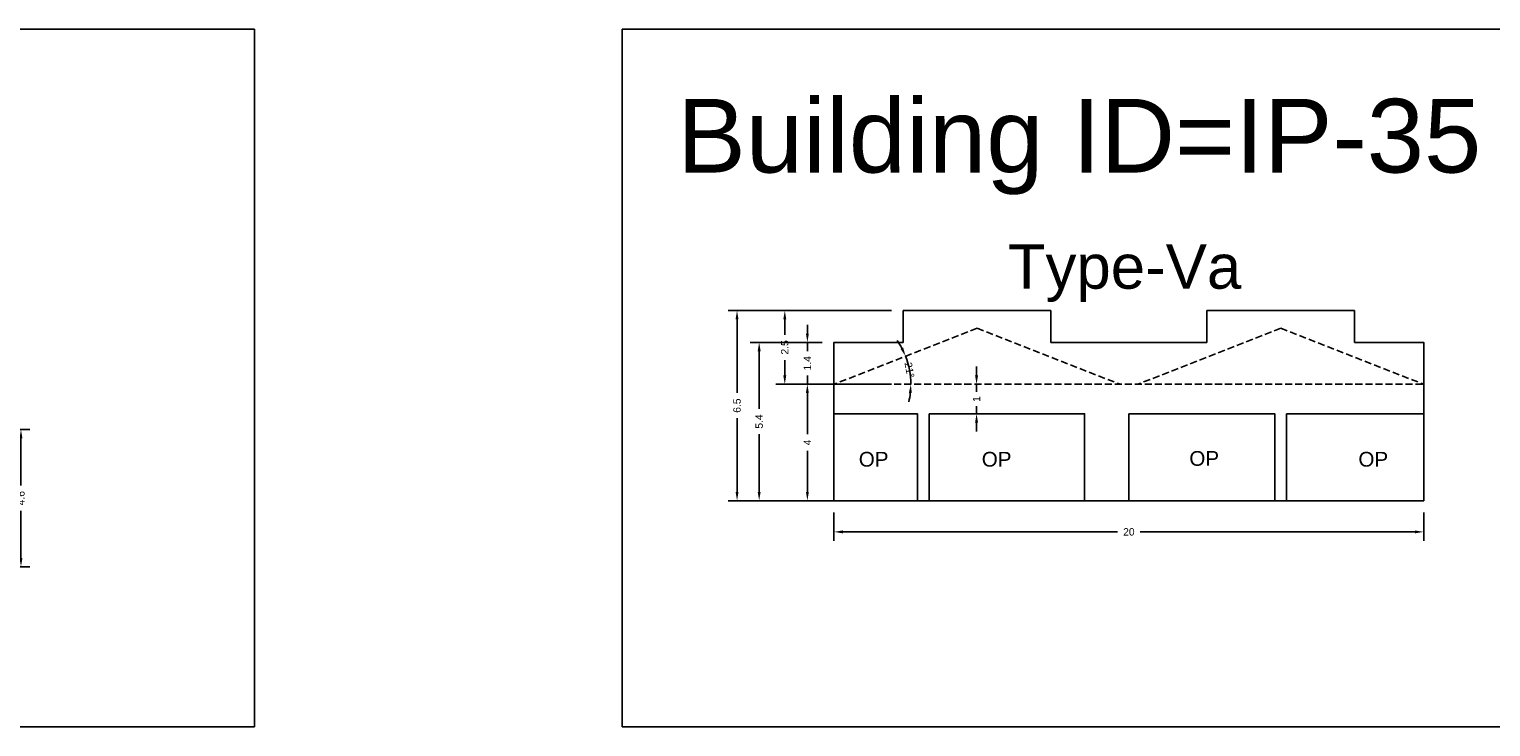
# Model space of a CAD drawing. Header units: metres. Extents: x 3416658 to 3417184, y -6712896 to -6712690.
# Tile 18 of 58: x 3416821 to 3416870, y -6712816 to -6712792. Entities that reach past the tile are written whole.
import ezdxf

# ---------------------------------------------------------------- set-up
doc = ezdxf.new("R2010")
doc.units = ezdxf.units.M
doc.linetypes.add('ACAD_ISO02W100', pattern=[15, 12, -3])
doc.layers.add('Dotted', color=7, linetype='ACAD_ISO02W100', plot=False)
doc.styles.get("Standard").update_dxf_attribs({"font": 'arial.ttf'})
doc.dimstyles.new('ISO-25', dxfattribs={"dimtxt": 0.25, "dimasz": 0.3, "dimexe": 0.3, "dimexo": 0.4, "dimgap": 0.2, "dimtad": 0, "dimdec": 1, "dimdsep": 46, "dimtxsty": 'Standard', "dimcen": 2.5, "dimadec": 0, "dimazin": 0, "dimtfac": 1, "dimtdec": 1, "dimtmove": 0, "dimatfit": 3, "dimfxl": 1, "dimarcsym": 0})

# ---------------------------------------------------------------- blocks, each defined once
blk = doc.blocks.new('*D286')
at = {"color": 0, "lineweight": -2, "transparency": 16777216}
for p, q in [((3416818.768, -6712805.712), (3416820.598, -6712805.712)), ((3416820.298, -6712806.012), (3416820.298, -6712807.604)), ((3416820.298, -6712810.062), (3416820.298, -6712808.469)), ((3416819.853, -6712810.362), (3416820.598, -6712810.362))]:
    blk.add_line(p, q, dxfattribs=at)
at = {"color": 0, "transparency": 16777216}
for points in [[(3416820.248, -6712806.012), (3416820.348, -6712806.012), (3416820.298, -6712805.712)], [(3416820.248, -6712810.062), (3416820.348, -6712810.062), (3416820.298, -6712810.362)]]:
    blk.add_solid(points, dxfattribs=at)
at = {"layer": 'Defpoints', "color": 0, "transparency": 16777216}
for p in [(3416818.368, -6712805.712), (3416820.298, -6712805.712), (3416819.453, -6712810.362)]:
    blk.add_point(p, dxfattribs=at)
at = {"color": 0, "transparency": 16777216, "insert": (3416820.298, -6712808.037), "char_height": 0.25, "attachment_point": 5, "rotation": 90}
blk.add_mtext('4.6', dxfattribs=at)
blk = doc.blocks.new('*D295')
at = {"color": 0, "lineweight": -2, "transparency": 16777216}
for p, q in [((3416849.821, -6712804.173), (3416846.668, -6712804.173)), ((3416846.968, -6712804.473), (3416846.968, -6712805.861)), ((3416846.968, -6712807.823), (3416846.968, -6712806.434)), ((3416849.821, -6712808.123), (3416846.668, -6712808.123))]:
    blk.add_line(p, q, dxfattribs=at)
at = {"color": 0, "transparency": 16777216}
for points in [[(3416846.918, -6712804.473), (3416847.018, -6712804.473), (3416846.968, -6712804.173)], [(3416846.918, -6712807.823), (3416847.018, -6712807.823), (3416846.968, -6712808.123)]]:
    blk.add_solid(points, dxfattribs=at)
at = {"layer": 'Defpoints', "color": 0, "transparency": 16777216}
for p in [(3416846.968, -6712804.173), (3416850.221, -6712804.173), (3416850.221, -6712808.123)]:
    blk.add_point(p, dxfattribs=at)
at = {"color": 0, "transparency": 16777216, "insert": (3416846.968, -6712806.148), "char_height": 0.25, "attachment_point": 5, "rotation": 90}
blk.add_mtext('4', dxfattribs=at)
blk = doc.blocks.new('*D296')
at = {"color": 0, "lineweight": -2, "transparency": 16777216}
for start, end in [(27.9924, 34.5919), (360, 21.3929), (346.801, 353.4005)]:
    blk.add_arc((3416847.871, -6712804.173), 2.606, start, end, dxfattribs=at)
at = {"color": 0, "transparency": 16777216}
for points in [[(3416850.218, -6712802.929), (3416850.127, -6712802.971), (3416850.298, -6712803.222)], [(3416850.41, -6712804.469), (3416850.51, -6712804.475), (3416850.477, -6712804.173)]]:
    blk.add_solid(points, dxfattribs=at)
at = {"layer": 'Defpoints', "color": 0, "transparency": 16777216}
for p in [(3416852.721, -6712802.273), (3416850.397, -6712803.531), (3416847.871, -6712804.173), (3416847.871, -6712804.173), (3416867.871, -6712804.173)]:
    blk.add_point(p, dxfattribs=at)
at = {"color": 0, "transparency": 16777216, "insert": (3416850.432, -6712803.689), "char_height": 0.25, "attachment_point": 5, "rotation": 280.6964}
blk.add_mtext('21°', dxfattribs=at)
blk = doc.blocks.new('*D297')
at = {"color": 0, "lineweight": -2, "transparency": 16777216}
for p, q in [((3416849.821, -6712801.673), (3416845.902, -6712801.673)), ((3416846.202, -6712801.973), (3416846.202, -6712802.492)), ((3416846.202, -6712803.873), (3416846.202, -6712803.353)), ((3416847.471, -6712804.173), (3416845.902, -6712804.173))]:
    blk.add_line(p, q, dxfattribs=at)
at = {"color": 0, "transparency": 16777216}
for points in [[(3416846.152, -6712801.973), (3416846.252, -6712801.973), (3416846.202, -6712801.673)], [(3416846.152, -6712803.873), (3416846.252, -6712803.873), (3416846.202, -6712804.173)]]:
    blk.add_solid(points, dxfattribs=at)
at = {"layer": 'Defpoints', "color": 0, "transparency": 16777216}
for p in [(3416846.202, -6712801.673), (3416850.221, -6712801.673), (3416847.871, -6712804.173)]:
    blk.add_point(p, dxfattribs=at)
at = {"color": 0, "transparency": 16777216, "insert": (3416846.202, -6712802.923), "char_height": 0.25, "attachment_point": 5, "rotation": 90}
blk.add_mtext('2.5', dxfattribs=at)
blk = doc.blocks.new('*D298')
at = {"color": 0, "lineweight": -2, "transparency": 16777216}
for p, q in [((3416847.471, -6712802.753), (3416845.033, -6712802.753)), ((3416845.333, -6712803.053), (3416845.333, -6712805.011)), ((3416845.333, -6712807.823), (3416845.333, -6712805.865)), ((3416847.471, -6712808.123), (3416845.033, -6712808.123))]:
    blk.add_line(p, q, dxfattribs=at)
at = {"color": 0, "transparency": 16777216}
for points in [[(3416845.283, -6712803.053), (3416845.383, -6712803.053), (3416845.333, -6712802.753)], [(3416845.283, -6712807.823), (3416845.383, -6712807.823), (3416845.333, -6712808.123)]]:
    blk.add_solid(points, dxfattribs=at)
at = {"layer": 'Defpoints', "color": 0, "transparency": 16777216}
for p in [(3416845.333, -6712802.753), (3416847.871, -6712802.753), (3416847.871, -6712808.123)]:
    blk.add_point(p, dxfattribs=at)
at = {"color": 0, "transparency": 16777216, "insert": (3416845.333, -6712805.438), "char_height": 0.25, "attachment_point": 5, "rotation": 90}
blk.add_mtext('5.4', dxfattribs=at)
blk = doc.blocks.new('*D299')
at = {"color": 0, "lineweight": -2, "transparency": 16777216}
for p, q in [((3416849.821, -6712801.673), (3416844.283, -6712801.673)), ((3416844.583, -6712801.973), (3416844.583, -6712804.469)), ((3416844.583, -6712807.823), (3416844.583, -6712805.327)), ((3416847.471, -6712808.123), (3416844.283, -6712808.123))]:
    blk.add_line(p, q, dxfattribs=at)
at = {"color": 0, "transparency": 16777216}
for points in [[(3416844.533, -6712801.973), (3416844.633, -6712801.973), (3416844.583, -6712801.673)], [(3416844.533, -6712807.823), (3416844.633, -6712807.823), (3416844.583, -6712808.123)]]:
    blk.add_solid(points, dxfattribs=at)
at = {"layer": 'Defpoints', "color": 0, "transparency": 16777216}
for p in [(3416844.583, -6712801.673), (3416850.221, -6712801.673), (3416847.871, -6712808.123)]:
    blk.add_point(p, dxfattribs=at)
at = {"color": 0, "transparency": 16777216, "insert": (3416844.583, -6712804.898), "char_height": 0.25, "attachment_point": 5, "rotation": 90}
blk.add_mtext('6.5', dxfattribs=at)
blk = doc.blocks.new('*D300')
at = {"color": 0, "lineweight": -2, "transparency": 16777216}
for p, q in [((3416846.968, -6712802.453), (3416846.968, -6712802.153)), ((3416847.471, -6712802.753), (3416846.668, -6712802.753)), ((3416846.968, -6712802.753), (3416846.968, -6712803.048)), ((3416847.471, -6712804.173), (3416846.668, -6712804.173)), ((3416846.968, -6712804.173), (3416846.968, -6712803.878)), ((3416846.968, -6712804.473), (3416846.968, -6712804.773))]:
    blk.add_line(p, q, dxfattribs=at)
at = {"color": 0, "transparency": 16777216}
for points in [[(3416846.918, -6712802.453), (3416847.018, -6712802.453), (3416846.968, -6712802.753)], [(3416846.918, -6712804.473), (3416847.018, -6712804.473), (3416846.968, -6712804.173)]]:
    blk.add_solid(points, dxfattribs=at)
at = {"layer": 'Defpoints', "color": 0, "transparency": 16777216}
for p in [(3416846.968, -6712802.753), (3416847.871, -6712802.753), (3416847.871, -6712804.173)]:
    blk.add_point(p, dxfattribs=at)
at = {"color": 0, "transparency": 16777216, "insert": (3416846.968, -6712803.463), "char_height": 0.25, "attachment_point": 5, "rotation": 90}
blk.add_mtext('1.4', dxfattribs=at)
blk = doc.blocks.new('*D301')
at = {"color": 0, "lineweight": -2, "transparency": 16777216}
for p, q in [((3416852.706, -6712803.873), (3416852.706, -6712803.573)), ((3416852.337, -6712804.173), (3416852.406, -6712804.173)), ((3416852.706, -6712804.173), (3416852.706, -6712804.427)), ((3416852.337, -6712805.173), (3416852.406, -6712805.173)), ((3416852.706, -6712805.173), (3416852.706, -6712804.919)), ((3416852.706, -6712805.473), (3416852.706, -6712805.773))]:
    blk.add_line(p, q, dxfattribs=at)
at = {"color": 0, "transparency": 16777216}
for points in [[(3416852.656, -6712803.873), (3416852.756, -6712803.873), (3416852.706, -6712804.173)], [(3416852.656, -6712805.473), (3416852.756, -6712805.473), (3416852.706, -6712805.173)]]:
    blk.add_solid(points, dxfattribs=at)
at = {"layer": 'Defpoints', "color": 0, "transparency": 16777216}
for p in [(3416852.706, -6712804.173), (3416852.737, -6712804.173), (3416852.737, -6712805.173)]:
    blk.add_point(p, dxfattribs=at)
at = {"color": 0, "transparency": 16777216, "insert": (3416852.706, -6712804.673), "char_height": 0.25, "attachment_point": 5, "rotation": 90}
blk.add_mtext('1', dxfattribs=at)
blk = doc.blocks.new('*D524')
at = {"color": 0, "lineweight": -2, "transparency": 16777216}
for p, q in [((3416847.871, -6712808.523), (3416847.871, -6712809.481)), ((3416867.871, -6712808.523), (3416867.871, -6712809.481)), ((3416848.171, -6712809.181), (3416857.49, -6712809.181)), ((3416867.571, -6712809.181), (3416858.252, -6712809.181))]:
    blk.add_line(p, q, dxfattribs=at)
at = {"color": 0, "transparency": 16777216}
for points in [[(3416848.171, -6712809.131), (3416848.171, -6712809.231), (3416847.871, -6712809.181)], [(3416867.571, -6712809.131), (3416867.571, -6712809.231), (3416867.871, -6712809.181)]]:
    blk.add_solid(points, dxfattribs=at)
at = {"layer": 'Defpoints', "color": 0, "transparency": 16777216}
for p in [(3416847.871, -6712808.123), (3416867.871, -6712808.123), (3416867.871, -6712809.181)]:
    blk.add_point(p, dxfattribs=at)
at = {"color": 0, "transparency": 16777216, "insert": (3416857.871, -6712809.181), "char_height": 0.25, "attachment_point": 5}
blk.add_mtext('20', dxfattribs=at)

msp = doc.modelspace()

# ---------------------------------------------------------------- linework, layer by layer
for points in [[(3416789.499, -6712792.133), (3416828.214, -6712792.133), (3416828.214, -6712815.79), (3416789.499, -6712815.79)], [(3416840.689, -6712792.133), (3416874.522, -6712792.133), (3416874.522, -6712815.79), (3416840.689, -6712815.79)], [(3416847.871, -6712805.173), (3416850.701, -6712805.173), (3416850.701, -6712808.123), (3416847.871, -6712808.123)], [(3416851.101, -6712805.173), (3416856.371, -6712805.173), (3416856.371, -6712808.123), (3416851.101, -6712808.123)], [(3416857.871, -6712805.173), (3416862.821, -6712805.173), (3416862.821, -6712808.123), (3416857.871, -6712808.123)], [(3416863.221, -6712805.173), (3416867.871, -6712805.173), (3416867.871, -6712808.123), (3416863.221, -6712808.123)]]:
    msp.add_lwpolyline(points, close=True)
for points in [[(3416850.221, -6712801.673), (3416855.221, -6712801.673)], [(3416850.221, -6712802.753), (3416850.221, -6712801.673)], [(3416855.221, -6712802.753), (3416855.221, -6712801.673)], [(3416860.521, -6712802.753), (3416860.521, -6712801.673)], [(3416860.521, -6712801.673), (3416865.521, -6712801.673)], [(3416865.521, -6712802.753), (3416865.521, -6712801.673)], [(3416850.221, -6712802.753), (3416847.871, -6712802.753), (3416847.871, -6712808.123)], [(3416860.521, -6712802.753), (3416855.221, -6712802.753)], [(3416867.871, -6712808.123), (3416867.871, -6712802.753), (3416865.521, -6712802.753)], [(3416847.871, -6712805.173), (3416850.701, -6712805.173)], [(3416850.701, -6712805.173), (3416850.701, -6712808.123)], [(3416851.101, -6712805.173), (3416851.101, -6712808.123)], [(3416851.101, -6712805.173), (3416856.371, -6712805.173)], [(3416856.371, -6712805.173), (3416856.371, -6712808.123)], [(3416857.871, -6712805.173), (3416857.871, -6712808.123)], [(3416857.871, -6712805.173), (3416862.821, -6712805.173)], [(3416862.821, -6712805.173), (3416862.821, -6712808.123)], [(3416863.221, -6712805.173), (3416863.221, -6712808.123)], [(3416863.221, -6712805.173), (3416867.871, -6712805.173)], [(3416847.871, -6712808.123), (3416867.871, -6712808.123)]]:
    msp.add_lwpolyline(points)
at = {"layer": 'Dotted', "ltscale": 0.02}
for points in [[(3416852.721, -6712802.273), (3416847.871, -6712804.173)], [(3416852.721, -6712802.273), (3416857.571, -6712804.173)], [(3416863.021, -6712802.273), (3416858.171, -6712804.173)], [(3416863.021, -6712802.273), (3416867.871, -6712804.173)], [(3416847.871, -6712804.173), (3416867.871, -6712804.173)]]:
    msp.add_lwpolyline(points, dxfattribs=at)

# ---------------------------------------------------------------- texts
at = {"attachment_point": 1}
for s, heights, insert, char_height in [('Building ID=IP-35', [0.517], (3416842.55, -6712794.494), 2.5), ('Type-Va  ', [0.517], (3416853.765, -6712799.433), 1.5), ('OP', [0], (3416848.711, -6712806.467), 0.5), ('OP', [0], (3416852.882, -6712806.467), 0.5), ('OP', [0], (3416859.922, -6712806.439), 0.5), ('OP', [0], (3416865.656, -6712806.467), 0.5)]:
    msp.add_mtext_dynamic_manual_height_columns(s, width=67.86454, gutter_width=12.5, heights=heights, dxfattribs=dict(at, insert=insert, char_height=char_height))

# ---------------------------------------------------------------- dimensions: what is measured, and where the dimension line sits
for base, p1, p2, picture, middle in [((3416844.583441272, -6712801.672827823), (3416847.8710838, -6712808.122827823), (3416850.2210838, -6712801.672827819), '*D299', (3416844.583441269, -6712804.897827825)), ((3416846.202, -6712801.673), (3416847.871, -6712804.173), (3416850.221, -6712801.673), '*D297', (3416846.202, -6712802.923)), ((3416845.333, -6712802.753), (3416847.871, -6712808.123), (3416847.871, -6712802.753), '*D298', (3416845.333, -6712805.438)), ((3416852.706, -6712804.173), (3416852.737, -6712805.173), (3416852.737, -6712804.173), '*D301', (3416852.706, -6712804.673)), ((3416846.968459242, -6712804.172827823), (3416850.2210838, -6712808.12282782), (3416850.2210838, -6712804.172827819), '*D295', (3416846.96845924, -6712806.147827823)), ((3416820.298185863, -6712805.711957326), (3416819.453469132, -6712810.361957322), (3416818.36770031, -6712805.711957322), '*D286', (3416820.29818586, -6712808.036957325))]:
    dim = msp.add_linear_dim(base=base, p1=p1, p2=p2, angle=90, dimstyle='ISO-25')
    dim.commit()
    dim.dimension.update_dxf_attribs({"geometry": picture, "text_midpoint": middle})
dim = msp.add_linear_dim(base=(3416846.968, -6712802.753), p1=(3416847.871, -6712804.173), p2=(3416847.871, -6712802.753), angle=90, dimstyle='ISO-25')
dim.commit()
dim.dimension.update_dxf_attribs({"geometry": '*D300', "text_midpoint": (3416846.968, -6712803.463), "dimtype": 160})
dim = msp.add_angular_dim_2l(base=(3416850.397, -6712803.531), line1=((3416847.871, -6712804.173), (3416867.871, -6712804.173)), line2=((3416852.721, -6712802.273), (3416847.871, -6712804.173)), dimstyle='ISO-25')
dim.commit()
dim.dimension.update_dxf_attribs({"geometry": '*D296', "text_midpoint": (3416850.432, -6712803.689), "dimtype": 162})
dim = msp.add_linear_dim(base=(3416867.871, -6712809.181), p1=(3416847.871, -6712808.123), p2=(3416867.871, -6712808.123), dimstyle='ISO-25')
dim.commit()
dim.dimension.update_dxf_attribs({"geometry": '*D524', "text_midpoint": (3416857.871, -6712809.181)})

doc.saveas('drawing.dxf')
